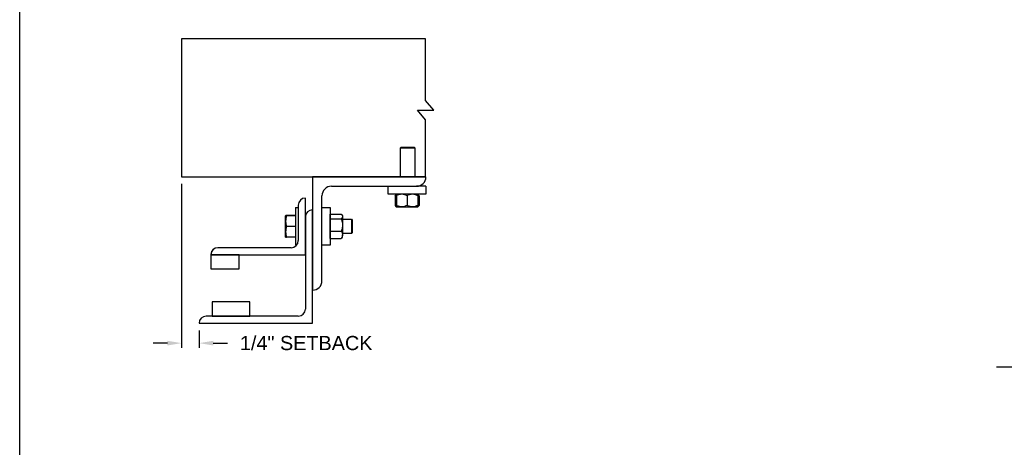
# Model space of a CAD drawing. Header units: inches. Extents: x 170 to 284, y 215 to 248.
# Tile 169 of 256: x 169.59 to 176.1, y 239.07 to 241.9. Entities that reach past the tile are written whole.
import ezdxf

# ---------------------------------------------------------------- set-up
doc = ezdxf.new("R2010")
doc.units = ezdxf.units.IN
doc.header["$LTSCALE"] = 0.25
doc.header["$MEASUREMENT"] = 0
for name, color, linetype in [('ANNOTATIONS', 1, 'Continuous'), ('DETAILS', 4, 'Continuous'), ('LH BENCH MOUNT', 7, 'Continuous')]:
    doc.layers.add(name, color=color, linetype=linetype)
doc.styles.add('ARIAL', font='arial.ttf', dxfattribs={"height": 0.09375})
doc.dimstyles.new('STANDARD$0', dxfattribs={"dimtxt": 0.09375, "dimasz": 0.09375, "dimexe": 0.03125, "dimexo": 0.046875, "dimgap": 0.09, "dimtad": 0, "dimtih": 1, "dimtoh": 1, "dimdec": 4, "dimzin": 0, "dimdsep": 46, "dimtxsty": 'ARIAL', "dimcen": 0.09, "dimadec": 0, "dimazin": 0, "dimtfac": 1, "dimtdec": 4, "dimtofl": 0, "dimtmove": 0, "dimatfit": 1, "dimfxl": 1, "dimtolj": 1, "dimtzin": 0, "dimarcsym": 0})

# ---------------------------------------------------------------- blocks, each defined once
blk = doc.blocks.new('*D18')
at = {"layer": 'ANNOTATIONS', "color": 0, "lineweight": -2, "transparency": 16777216}
for p, q in [((170.659, 240.815), (170.659, 239.7304)), ((170.7743, 239.8462), (170.7743, 239.7304)), ((170.5653, 239.7616), (170.4715, 239.7616)), ((170.8681, 239.7616), (170.9618, 239.7616))]:
    blk.add_line(p, q, dxfattribs=at)
at = {"layer": 'ANNOTATIONS', "color": 0, "transparency": 16777216}
for points in [[(170.5653, 239.7772), (170.5653, 239.746), (170.659, 239.7616)], [(170.8681, 239.7772), (170.8681, 239.746), (170.7743, 239.7616)]]:
    blk.add_solid(points, dxfattribs=at)
at = {"layer": 'defpoints', "color": 0, "transparency": 16777216}
for p in [(170.659, 240.8618), (170.7743, 239.8931), (170.7743, 239.7616)]:
    blk.add_point(p, dxfattribs=at)
at = {"layer": 'ANNOTATIONS', "color": 0, "transparency": 16777216, "insert": (171.4827, 239.7616), "char_height": 0.09375, "attachment_point": 5, "style": 'ARIAL'}
blk.add_mtext('\\A1;1/4" SETBACK', dxfattribs=at)

msp = doc.modelspace()

# ---------------------------------------------------------------- linework, layer by layer
at = {"layer": 'defpoints'}
msp.add_lwpolyline([(189.05875, 234.44685), (169.58887, 234.44685), (169.58887, 247.18196), (189.05875, 247.18196)], close=True, dxfattribs=at)
at = {"layer": 'DETAILS'}
for p, q in [((172.32668, 241.30234), (172.27235, 241.36559)), ((172.32668, 241.30234), (172.27235, 241.36559)), ((172.21802, 241.30234), (172.32668, 241.30234)), ((172.27235, 241.23909), (172.21802, 241.30234)), ((172.21802, 241.30234), (172.32668, 241.30234)), ((172.27235, 241.23909), (172.21802, 241.30234)), ((172.11086, 241.05859), (172.10625, 241.05398)), ((172.10625, 240.86184), (172.10625, 241.05398)), ((172.10625, 241.05398), (172.2, 241.05398)), ((172.11086, 241.05859), (172.1954, 241.05859)), ((172.1954, 241.05859), (172.2, 241.05398)), ((172.2, 241.05398), (172.2, 240.86184)), ((171.52434, 240.86184), (171.52434, 240.11184)), ((172.27434, 240.86184), (171.52434, 240.86184)), ((171.64934, 240.79934), (172.21184, 240.79934)), ((172.02434, 240.74609), (172.02434, 240.79934)), ((172.27434, 240.79934), (172.21184, 240.79934)), ((172.27434, 240.79934), (172.27434, 240.74609)), ((171.47746, 240.34621), (171.47746, 240.72121)), ((171.58684, 240.17434), (171.58684, 240.73684)), ((172.27434, 240.74609), (172.02434, 240.74609)), ((172.07335, 240.73851), (172.07028, 240.73671)), ((172.07028, 240.73671), (172.07028, 240.67234)), ((172.07244, 240.73671), (172.07244, 240.67234)), ((172.07587, 240.74337), (172.07764, 240.74489)), ((172.07903, 240.73799), (172.07639, 240.73671)), ((172.07639, 240.73671), (172.07639, 240.67234)), ((172.07764, 240.74489), (172.07886, 240.74594)), ((172.07903, 240.73671), (172.07903, 240.67234)), ((172.14934, 240.73671), (172.14934, 240.67234)), ((172.21965, 240.73671), (172.21965, 240.67234)), ((172.22228, 240.73671), (172.22228, 240.67234)), ((172.22624, 240.73671), (172.22624, 240.67234)), ((172.2284, 240.73671), (172.2284, 240.67234)), ((171.41209, 240.65871), (171.43059, 240.65871)), ((171.41209, 240.65871), (171.41209, 240.40871)), ((171.43059, 240.67434), (171.43059, 240.43996)), ((171.52434, 239.89309), (171.52434, 240.64309)), ((171.58684, 240.65871), (171.64009, 240.65871)), ((171.64009, 240.65871), (171.64009, 240.40871)), ((172.07335, 240.67054), (172.07028, 240.67234)), ((172.07681, 240.66999), (172.07244, 240.67234)), ((172.07764, 240.66416), (172.07587, 240.66569)), ((172.07903, 240.67106), (172.07639, 240.67234)), ((172.07903, 240.66296), (172.07764, 240.66416)), ((172.07903, 240.66296), (172.11418, 240.66296)), ((172.11418, 240.66296), (172.18449, 240.66296)), ((172.18449, 240.66296), (172.21965, 240.66296)), ((171.34659, 240.60403), (171.3466, 240.60404)), ((171.34659, 240.60403), (171.34659, 240.60403)), ((171.34659, 240.56897), (171.34659, 240.60403)), ((171.34659, 240.49866), (171.34659, 240.56897)), ((171.41209, 240.60592), (171.35287, 240.60592)), ((171.41209, 240.60519), (171.35287, 240.60519)), ((171.41209, 240.60515), (171.35287, 240.60515)), ((171.41209, 240.60493), (171.35287, 240.60493)), ((171.41209, 240.60409), (171.35287, 240.60409)), ((171.47746, 240.59621), (171.47746, 239.98684)), ((171.64009, 240.60403), (171.64209, 240.60403)), ((171.64209, 240.59866), (171.64209, 240.61421)), ((171.64209, 240.61421), (171.71384, 240.61421)), ((171.64209, 240.58311), (171.64209, 240.59866)), ((171.64209, 240.54286), (171.64209, 240.58311)), ((171.64209, 240.58311), (171.71384, 240.58311)), ((171.71821, 240.60983), (171.72321, 240.60403)), ((171.72321, 240.60403), (171.72321, 240.59866)), ((171.72321, 240.59866), (171.72321, 240.54286)), ((171.72321, 240.58059), (171.78248, 240.58059)), ((171.78248, 240.58059), (171.78709, 240.57598)), ((171.78248, 240.58059), (171.78248, 240.48684)), ((171.78709, 240.57598), (171.78709, 240.49144)), ((171.34659, 240.4634), (171.34659, 240.49866)), ((171.41209, 240.53385), (171.35287, 240.53385)), ((171.64209, 240.50261), (171.64209, 240.54286)), ((171.64209, 240.50261), (171.71384, 240.50261)), ((171.64209, 240.47791), (171.64209, 240.50261)), ((171.72321, 240.54286), (171.72321, 240.47791)), ((171.78709, 240.49144), (171.78248, 240.48684)), ((171.34659, 240.4634), (171.34659, 240.4634)), ((171.3466, 240.46337), (171.3466, 240.46338)), ((171.34661, 240.46337), (171.3466, 240.46337)), ((171.34664, 240.46332), (171.34661, 240.46337)), ((171.35264, 240.46334), (171.35287, 240.46249)), ((171.35264, 240.46233), (171.35287, 240.4615)), ((171.41209, 240.46347), (171.35287, 240.46347)), ((171.41209, 240.46333), (171.35287, 240.46333)), ((171.41209, 240.46249), (171.35287, 240.46249)), ((171.41209, 240.46228), (171.35287, 240.46228)), ((171.41209, 240.46224), (171.35287, 240.46224)), ((171.41209, 240.4615), (171.35287, 240.4615)), ((171.64209, 240.4634), (171.64009, 240.4634)), ((171.64209, 240.45321), (171.64209, 240.47791)), ((171.64209, 240.45321), (171.71384, 240.45321)), ((171.72321, 240.4634), (171.71821, 240.4576)), ((171.78248, 240.48684), (171.72321, 240.48684)), ((171.72321, 240.4634), (171.72321, 240.47791)), ((171.38371, 240.39309), (170.89934, 240.39309)), ((171.41865, 240.40871), (171.41209, 240.40871)), ((171.64009, 240.40871), (171.58684, 240.40871)), ((170.85246, 240.34963), (170.85246, 240.34621)), ((170.85246, 240.34621), (171.47746, 240.34621)), ((171.03996, 240.34621), (170.85246, 240.34621)), ((170.85246, 240.34621), (170.85246, 240.25246)), ((171.03996, 240.25246), (171.03996, 240.34621)), ((170.85246, 240.25246), (171.03996, 240.25246)), ((171.11028, 240.03371), (170.86028, 240.03371)), ((170.86028, 240.03371), (170.86028, 239.93996)), ((171.11028, 239.93996), (171.11028, 240.03371)), ((171.43059, 239.93996), (170.82121, 239.93996)), ((170.86028, 239.93996), (171.11028, 239.93996)), ((170.77434, 239.89309), (171.52434, 239.89309))]:
    msp.add_line(p, q, dxfattribs=at)
msp.add_lwpolyline([(172.27235, 241.36559), (172.27235, 241.77384), (170.65901, 241.77384), (170.65901, 240.86184), (172.27235, 240.86184), (172.27235, 241.23909)], dxfattribs=at)
msp.add_lwpolyline([(172.27235, 241.36559), (172.27235, 241.77384), (170.65901, 241.77384), (170.65901, 240.86184), (172.27235, 240.86184), (172.27235, 241.23909)], dxfattribs=at)
for centre, radius, start, end in [((172.21184, 240.86184), 0.0625, 270, 0), ((171.64934, 240.73684), 0.0625, 90, 180), ((171.47746, 240.67434), 0.04688, 90, 180), ((171.52434, 240.59621), 0.04688, 90, 180), ((171.38371, 240.43996), 0.04688, 270, 0), ((170.89769, 240.34785), 0.04527, 87.917978, 177.754387), ((170.89934, 240.34621), 0.04688, 90, 180), ((171.52434, 240.17434), 0.0625, 270, 0), ((171.43059, 239.98684), 0.04688, 270, 0), ((170.82121, 239.89309), 0.04688, 90, 180)]:
    msp.add_arc(centre, radius, start, end, dxfattribs=at)
for points, knots in [([(172.07028, 240.73671), (172.07209, 240.73958), (172.07391, 240.74247), (172.07586, 240.74335), (172.07587, 240.74336)], [0, 0, 0, 0, 0.9933256, 1, 1, 1, 1]), ([(172.07244, 240.73671), (172.07311, 240.73808), (172.07471, 240.74131), (172.07646, 240.74425), (172.07755, 240.74473), (172.07766, 240.74478)], [0, 0, 0, 0, 0.3986092, 0.9431068, 1, 1, 1, 1]), ([(172.07903, 240.74002), (172.07851, 240.73983), (172.07625, 240.73899), (172.0741, 240.7377), (172.07244, 240.73671)], [0, 0, 0, 0, 0.2278411, 1, 1, 1, 1]), ([(172.11418, 240.74609), (172.10926, 240.74573), (172.09924, 240.74501), (172.08759, 240.7408), (172.08096, 240.73763), (172.07903, 240.73671)], [0, 0, 0, 0, 0.4062906, 0.8272664, 1, 1, 1, 1]), ([(172.07903, 240.73671), (172.07903, 240.73811), (172.07903, 240.7414), (172.07903, 240.7452), (172.07903, 240.74579), (172.07903, 240.74609)], [0, 0, 0, 0, 0.2654599, 0.6280765, 1, 1, 1, 1]), ([(172.14934, 240.73671), (172.14387, 240.73918), (172.13274, 240.74419), (172.12058, 240.74607), (172.11435, 240.74609), (172.11418, 240.74609)], [0, 0, 0, 0, 0.4843414, 0.9863277, 1, 1, 1, 1]), ([(172.18449, 240.74609), (172.17957, 240.74573), (172.16955, 240.74501), (172.1579, 240.7408), (172.15127, 240.73763), (172.14934, 240.73671)], [0, 0, 0, 0, 0.4062906, 0.8272664, 1, 1, 1, 1]), ([(172.21965, 240.73671), (172.21418, 240.73918), (172.20305, 240.74419), (172.19089, 240.74607), (172.18466, 240.74609), (172.18449, 240.74609)], [0, 0, 0, 0, 0.4843414, 0.9863277, 1, 1, 1, 1]), ([(172.21965, 240.73671), (172.21965, 240.73811), (172.21965, 240.7414), (172.21965, 240.7452), (172.21965, 240.74579), (172.21965, 240.74609)], [0, 0, 0, 0, 0.2654599, 0.6280765, 1, 1, 1, 1]), ([(172.21982, 240.74579), (172.22012, 240.74537), (172.2208, 240.74446), (172.22162, 240.7407), (172.22212, 240.7377), (172.22228, 240.73671)], [0, 0, 0, 0, 0.3617833, 0.7904142, 1, 1, 1, 1]), ([(172.22102, 240.74464), (172.22129, 240.74448), (172.2226, 240.74375), (172.22434, 240.74067), (172.22577, 240.73769), (172.22624, 240.73671)], [0, 0, 0, 0, 0.1517545, 0.7214422, 1, 1, 1, 1]), ([(172.2284, 240.73671), (172.22659, 240.73958), (172.22477, 240.74247), (172.22281, 240.74335), (172.2228, 240.74336)], [0, 0, 0, 0, 0.9933256, 1, 1, 1, 1]), ([(172.07028, 240.67234), (172.07209, 240.66947), (172.07391, 240.66659), (172.07586, 240.6657), (172.07587, 240.66569)], [0, 0, 0, 0, 0.9933256, 1, 1, 1, 1]), ([(172.07244, 240.67234), (172.07311, 240.67097), (172.07471, 240.66774), (172.07646, 240.6648), (172.07755, 240.66432), (172.07766, 240.66427)], [0, 0, 0, 0, 0.3986092, 0.9431068, 1, 1, 1, 1]), ([(172.07639, 240.67234), (172.07663, 240.67095), (172.07719, 240.66767), (172.07802, 240.66419), (172.07861, 240.66364), (172.07886, 240.66342)], [0, 0, 0, 0, 0.3000169, 0.709838, 1, 1, 1, 1]), ([(172.11418, 240.66296), (172.10926, 240.66332), (172.09924, 240.66405), (172.08759, 240.66825), (172.08096, 240.67142), (172.07903, 240.67234)], [0, 0, 0, 0, 0.4062906, 0.8272664, 1, 1, 1, 1]), ([(172.07903, 240.67234), (172.07903, 240.67095), (172.07903, 240.66765), (172.07903, 240.66385), (172.07903, 240.66326), (172.07903, 240.66296)], [0, 0, 0, 0, 0.2654599, 0.6280765, 1, 1, 1, 1]), ([(172.14934, 240.67234), (172.14387, 240.66988), (172.13274, 240.66486), (172.12058, 240.66298), (172.11435, 240.66296), (172.11418, 240.66296)], [0, 0, 0, 0, 0.4843414, 0.9863277, 1, 1, 1, 1]), ([(172.18449, 240.66296), (172.17957, 240.66332), (172.16955, 240.66405), (172.1579, 240.66825), (172.15127, 240.67142), (172.14934, 240.67234)], [0, 0, 0, 0, 0.4062906, 0.8272664, 1, 1, 1, 1]), ([(172.21965, 240.67234), (172.21418, 240.66988), (172.20305, 240.66486), (172.19089, 240.66298), (172.18466, 240.66296), (172.18449, 240.66296)], [0, 0, 0, 0, 0.4843414, 0.9863277, 1, 1, 1, 1]), ([(172.21965, 240.67234), (172.21965, 240.67095), (172.21965, 240.66765), (172.21965, 240.66385), (172.21965, 240.66326), (172.21965, 240.66296)], [0, 0, 0, 0, 0.2654599, 0.6280765, 1, 1, 1, 1]), ([(172.21982, 240.66327), (172.22012, 240.66368), (172.2208, 240.66459), (172.22162, 240.66835), (172.22212, 240.67135), (172.22228, 240.67234)], [0, 0, 0, 0, 0.3612738, 0.7902469, 1, 1, 1, 1]), ([(172.22102, 240.66442), (172.22129, 240.66457), (172.2226, 240.66531), (172.22434, 240.66838), (172.22577, 240.67136), (172.22624, 240.67234)], [0, 0, 0, 0, 0.1517545, 0.7214422, 1, 1, 1, 1]), ([(172.2284, 240.67234), (172.22659, 240.66947), (172.22477, 240.66659), (172.22281, 240.6657), (172.2228, 240.66569)], [0, 0, 0, 0, 0.99332562, 1, 1, 1, 1]), ([(171.35287, 240.60409), (171.35111, 240.59839), (171.34757, 240.58688), (171.34692, 240.57497), (171.34659, 240.56897)], [0, 0, 0, 0, 0.495458, 1, 1, 1, 1]), ([(171.34659, 240.60403), (171.3468, 240.60403), (171.34723, 240.60405), (171.34991, 240.60407), (171.35211, 240.60409), (171.35287, 240.60409)], [0, 0, 0, 0, 0.3928666, 0.791696, 1, 1, 1, 1]), ([(171.34659, 240.56897), (171.3466, 240.56814), (171.34665, 240.56183), (171.34802, 240.54994), (171.35124, 240.53925), (171.35287, 240.53385)], [0, 0, 0, 0, 0.0701027, 0.5307909, 1, 1, 1, 1]), ([(171.35287, 240.60493), (171.35152, 240.60482), (171.34882, 240.60458), (171.34692, 240.60429), (171.34672, 240.6041), (171.34665, 240.60404)], [0, 0, 0, 0, 0.3988306, 0.8014975, 1, 1, 1, 1]), ([(171.35287, 240.60515), (171.35152, 240.605), (171.34882, 240.60471), (171.34693, 240.60435), (171.34673, 240.60412), (171.34667, 240.60405)], [0, 0, 0, 0, 0.4027738, 0.8094217, 1, 1, 1, 1]), ([(171.35287, 240.60592), (171.35153, 240.60568), (171.34883, 240.60518), (171.34698, 240.60457), (171.34678, 240.60421), (171.34672, 240.60411)], [0, 0, 0, 0, 0.4181214, 0.8402647, 1, 1, 1, 1]), ([(171.71384, 240.61421), (171.71523, 240.6129), (171.71853, 240.60978), (171.72233, 240.60459), (171.72292, 240.60066), (171.72321, 240.59866)], [0, 0, 0, 0, 0.2654599, 0.6280765, 1, 1, 1, 1]), ([(171.72321, 240.59866), (171.7232, 240.59831), (171.72314, 240.59598), (171.7216, 240.59163), (171.71785, 240.58682), (171.71483, 240.58403), (171.71384, 240.58311)], [0, 0, 0, 0, 0.0665323, 0.4352826, 0.8145508, 1, 1, 1, 1]), ([(171.71384, 240.58311), (171.7163, 240.57685), (171.72132, 240.56411), (171.7232, 240.55019), (171.72321, 240.54305), (171.72321, 240.54286)], [0, 0, 0, 0, 0.4843414, 0.9863277, 1, 1, 1, 1]), ([(171.35287, 240.53385), (171.35111, 240.52813), (171.34757, 240.5166), (171.34692, 240.50467), (171.34659, 240.49866)], [0, 0, 0, 0, 0.495458, 1, 1, 1, 1]), ([(171.34659, 240.49866), (171.3466, 240.49782), (171.34665, 240.49151), (171.34802, 240.4796), (171.35124, 240.46888), (171.35287, 240.46347)], [0, 0, 0, 0, 0.07010266, 0.53079095, 1, 1, 1, 1]), ([(171.72321, 240.54286), (171.72286, 240.53723), (171.72213, 240.52576), (171.71793, 240.51242), (171.71476, 240.50482), (171.71384, 240.50261)], [0, 0, 0, 0, 0.4062906, 0.8272664, 1, 1, 1, 1]), ([(171.71384, 240.50261), (171.7163, 240.49877), (171.72132, 240.49095), (171.7232, 240.48241), (171.72321, 240.47803), (171.72321, 240.47791)], [0, 0, 0, 0, 0.48434141, 0.98632773, 1, 1, 1, 1]), ([(171.35287, 240.46347), (171.35211, 240.46346), (171.34993, 240.46345), (171.34725, 240.46343), (171.34681, 240.46341), (171.34659, 240.4634)], [0, 0, 0, 0, 0.2083045, 0.6015254, 1, 1, 1, 1]), ([(171.34659, 240.4634), (171.34666, 240.4634), (171.34687, 240.46338), (171.3488, 240.46336), (171.35151, 240.46334), (171.35287, 240.46333)], [0, 0, 0, 0, 0.2297304, 0.61267, 1, 1, 1, 1]), ([(171.72321, 240.47791), (171.72286, 240.47446), (171.72213, 240.46742), (171.71793, 240.45923), (171.71476, 240.45457), (171.71384, 240.45321)], [0, 0, 0, 0, 0.4062906, 0.8272664, 1, 1, 1, 1]), ([(171.71805, 240.45769), (171.71764, 240.45711), (171.71653, 240.45558), (171.71488, 240.45413), (171.71384, 240.45321)], [0, 0, 0, 0, 0.3743224, 1, 1, 1, 1])]:
    msp.add_open_spline(points, degree=3, knots=knots, dxfattribs=at)
at = {"layer": 'LH BENCH MOUNT'}
msp.add_line((183.78239, 239.60156), (176.04624, 239.60156), dxfattribs=at)

# ---------------------------------------------------------------- dimensions: what is measured, and where the dimension line sits
at = {"layer": 'ANNOTATIONS'}
dim = msp.add_linear_dim(base=(170.77434, 239.76161), p1=(170.65901, 240.86184), p2=(170.77434, 239.89309), text='1/4" SETBACK', dimstyle='STANDARD$0', override={"dimarcsym": 1}, dxfattribs=at)
dim.commit()
dim.dimension.update_dxf_attribs({"geometry": '*D18', "text_midpoint": (171.48273, 239.76161), "dimtype": 160})

doc.saveas('drawing.dxf')
